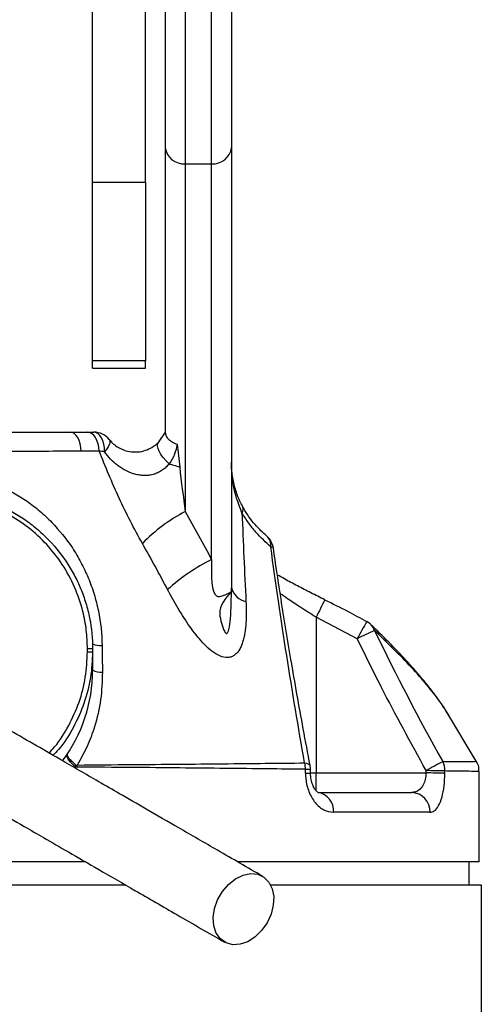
# Model space of a CAD drawing. Header units: millimetres. Extents: x 1247 to 1627, y 1062 to 1963.
# Tile 3 of 5: x 1474 to 1544, y 1512 to 1661. Entities that reach past the tile are written whole.
import ezdxf

# ---------------------------------------------------------------- set-up
doc = ezdxf.new("R2010")
doc.units = ezdxf.units.MM

msp = doc.modelspace()

# ---------------------------------------------------------------- linework, layer by layer
at = {"color": 7, "linetype": 'Continuous', "lineweight": 25}
for p, q in [((1485.07, 1636.14), (1485.07, 1779.67)), ((1493.07, 1636.14), (1493.07, 1779.67)), ((1496.07, 1641.35), (1496.07, 1711.54)), ((1506.07, 1711.54), (1506.07, 1641.35)), ((1499.07, 1709.12), (1499.07, 1638.92)), ((1503.07, 1638.92), (1503.07, 1709.12)), ((1496.07, 1598.15), (1496.07, 1641.35)), ((1506.07, 1641.35), (1506.07, 1574.75)), ((1499.07, 1638.92), (1503.07, 1638.92)), ((1499.07, 1638.92), (1499.07, 1586.29)), ((1503.07, 1579.04), (1503.07, 1638.92)), ((1485.07, 1636.14), (1493.07, 1636.14)), ((1485.07, 1609.12), (1485.07, 1636.14)), ((1493.07, 1636.14), (1493.07, 1609.12)), ((1493.07, 1609.12), (1485.07, 1609.12)), ((1485.07, 1608), (1485.07, 1609.12)), ((1493.07, 1608), (1493.07, 1609.12)), ((1485.07, 1608), (1493.07, 1608)), ((1495.03, 1596.77), (1496.07, 1598.31)), ((1518.88, 1570.31), (1518.88, 1546.76)), ((1525.12, 1567.07), (1518.88, 1570.31)), ((1485.07, 1566.31), (1485.07, 1565.51)), ((1485.07, 1565.11), (1485.07, 1562.31)), ((1538.96, 1555.48), (1538.5, 1556.19)), ((1543.26, 1548.31), (1538.54, 1556.21)), ((1543.04, 1548.52), (1543.1, 1548.53)), ((1518.04, 1546.74), (1518.03, 1547.35)), ((1518.88, 1546.76), (1535.53, 1546.76)), ((1543.57, 1533.31), (1543.57, 1546.98)), ((1519.14, 1543.81), (1533.34, 1543.81)), ((1536.12, 1540.81), (1521.5, 1540.81)), ((1484.06, 1533.31), (1456.07, 1533.31)), ((1543.57, 1533.31), (1507.11, 1533.31)), ((1542.07, 1529.81), (1542.07, 1533.31)), ((1490.11, 1529.81), (1336.26, 1529.81)), ((1543.89, 1529.81), (1512, 1529.81)), ((1543.89, 1224.81), (1543.89, 1529.81))]:
    msp.add_line(p, q, dxfattribs=at)
at = {"color": 1, "linetype": 'Continuous', "lineweight": 25}
for p in [(1518.05, 1546.76), (1518.88, 1544.08)]:
    msp.add_line(p, (1518.88, 1546.76), dxfattribs=at)
at = {"color": 7, "linetype": 'Continuous', "lineweight": 25, "flags": 128}
for points in [[(1483.35, 1595.44), (1483.3, 1596.01), (1483.2, 1596.55), (1483.04, 1597.04), (1482.82, 1597.48), (1482.57, 1597.83), (1482.28, 1598.09), (1481.97, 1598.26), (1481.64, 1598.31)], [(1486.06, 1595.46), (1486.01, 1596.03), (1485.9, 1596.56), (1485.72, 1597.06), (1485.5, 1597.48), (1485.23, 1597.84), (1484.92, 1598.1), (1484.59, 1598.26), (1484.25, 1598.31)], [(1486.88, 1595.35), (1486.84, 1595.93), (1486.75, 1596.49), (1486.6, 1597), (1486.39, 1597.45), (1486.15, 1597.81), (1485.87, 1598.09), (1485.56, 1598.25), (1485.25, 1598.31)], [(1487.59, 1597.18), (1487.66, 1597.05), (1487.69, 1596.87), (1487.66, 1596.67), (1487.59, 1596.44), (1487.48, 1596.19), (1487.32, 1595.92), (1487.12, 1595.64), (1486.88, 1595.35)], [(1496.64, 1593.53), (1496.18, 1593.98), (1495.76, 1594.46), (1495.41, 1594.95), (1495.14, 1595.42), (1494.96, 1595.86), (1494.88, 1596.24), (1494.9, 1596.55), (1495.03, 1596.77)], [(1511.47, 1524.09), (1510.64, 1522.92), (1509.64, 1521.95), (1508.53, 1521.24), (1507.38, 1520.85), (1506.26, 1520.78), (1505.25, 1521.06), (1504.4, 1521.65), (1503.77, 1522.53), (1503.4, 1523.63), (1503.31, 1524.9), (1503.51, 1526.24), (1503.98, 1527.58), (1504.7, 1528.83), (1505.63, 1529.91), (1506.69, 1530.75), (1507.83, 1531.31), (1508.97, 1531.54), (1510.05, 1531.43), (1510.99, 1531), (1511.73, 1530.25), (1512.24, 1529.25), (1512.47, 1528.06), (1512.41, 1526.75), (1512.07, 1525.39), (1511.47, 1524.09)]]:
    msp.add_lwpolyline(points, dxfattribs=at)
at = {"color": 1, "linetype": 'Continuous', "lineweight": 25, "flags": 128}
for points in [[(1512.42, 1580.75), (1512.39, 1580.81), (1512.32, 1580.88), (1512.2, 1580.94), (1512.03, 1580.99)], [(1517.15, 1548.28), (1517.45, 1548.22), (1517.68, 1548.15), (1517.85, 1548.06), (1517.95, 1547.94), (1517.98, 1547.88)]]:
    msp.add_lwpolyline(points, dxfattribs=at)
at = {"color": 7, "linetype": 'Continuous', "lineweight": 25}
for centre, radius, start, end in [((1498.81, 1641.67), 2.76, 186.723, 275.4267), ((1503.34, 1641.67), 2.76, 264.5733, 353.277), ((1485.25, 1595.31), 3, 38.6822, 90), ((1511.62, 1562.59), 26.82, 117.8794, 135.1787), ((1509.45, 1580.32), 3, 8.2152, 48.2434), ((1516.37, 1552.37), 29.8, 116.4942, 132.0356), ((1508.87, 1575.5), 2.89, 195.1564, 258.0566), ((1525.12, 1567.02), 3, 46.2671, 61.4115), ((1558.27, 1499.37), 75.38, 113.8873, 116.086), ((1484.45, 1508.36), 57.16, 89.3772, 90.1686), ((1486.28, 1568.7), 2.68, 243.164, 274.7356), ((1484.45, 1622.26), 57.16, 269.8314, 270.6228), ((1462.07, 1562.31), 23, 323.3362, 0), ((1486.32, 1564.66), 2.66, 242.107, 274.9552), ((1475.72, 1552.32), 8.09, 325.6393, 327.3776), ((1475.49, 1547.7), 7.24, 359.6395, 2.1221), ((1513.34, 1547.34), 3.93, 359.6089, 13.743), ((1515.03, 1547.32), 3, 0.7014, 10.7767), ((1576.17, 1475.03), 82.74, 117.4339, 119.4142), ((1535.26, 1547.06), 3.12, 359.8668, 26.7561), ((1535.53, 1469.58), 77.53, 87.8947, 90.0009), ((1535.53, 1469.18), 77.58, 87.8948, 89.9996), ((1518.77, 1541.1), 2.74, 354.0084, 82.3747), ((1533.23, 1540.91), 2.9, 357.9406, 87.7807)]:
    msp.add_arc(centre, radius, start, end, dxfattribs=at)
at = {"color": 1, "linetype": 'Continuous', "lineweight": 25}
for centre, radius, start, end in [((1506.89, 1586.68), 0.965, 324.4398, 23.8541), ((1510.17, 1581.19), 1.87, 353.7549, 47.8995), ((1593.86, 1534.15), 83.24, 152.2152, 154.248), ((1593.69, 1530.64), 77.65, 149.8364, 152.0165), ((1525.74, 1567.68), 2.09, 16.9821, 46.0623), ((1517.27, 1555.23), 7.91, 269.9927, 275.5222), ((1517.35, 1552.98), 6.27, 269.3145, 276.2843)]:
    msp.add_arc(centre, radius, start, end, dxfattribs=at)
at = {"color": 7, "linetype": 'Continuous', "lineweight": 25}
for centre, major_axis, ratio, start_param, end_param in [((1440.07, 3348.42), (-89.64, 5757.64), 0.008986, 4.393977, 4.394089), ((1440.07, 3348.47), (0, 5757.64), 0.017455, 4.394117, 4.394182), ((1440.07, 3348.42), (0, 5757.64), 0.017976, 4.394117, 4.394182)]:
    msp.add_ellipse(centre, major_axis=major_axis, ratio=ratio, start_param=start_param, end_param=end_param, dxfattribs=at)
for points, knots in [([(1398.51, 1598.31), (1401.56, 1598.31), (1404.74, 1598.31), (1411.32, 1598.31), (1414.73, 1598.31), (1420.02, 1598.31), (1421.82, 1598.31), (1425.42, 1598.31), (1427.23, 1598.31), (1432.67, 1598.31), (1436.32, 1598.31), (1440.93, 1598.31), (1441.85, 1598.31), (1443.7, 1598.31), (1444.62, 1598.31), (1447.4, 1598.31), (1449.24, 1598.31), (1454.69, 1598.31), (1458.26, 1598.31), (1463.52, 1598.31), (1465.26, 1598.31), (1467.84, 1598.31), (1468.69, 1598.31), (1470.39, 1598.31), (1471.23, 1598.31), (1475.4, 1598.31), (1478.59, 1598.31), (1481.64, 1598.31)], [0, 0, 0, 0, 0.125, 0.125, 0.25, 0.25, 0.3125, 0.3125, 0.375, 0.375, 0.5, 0.5, 0.53125, 0.53125, 0.5625, 0.5625, 0.625, 0.625, 0.75, 0.75, 0.8125, 0.8125, 0.84375, 0.84375, 0.875, 0.875, 1, 1, 1, 1]), ([(1496.07, 1598.15), (1496.11, 1597.97), (1496.17, 1597.6), (1496.69, 1597.06), (1497.3, 1596.7), (1497.72, 1596.53), (1497.85, 1596.48), (1497.85, 1596.48)], [0, 0, 0, 0, 0.2909693, 0.581816, 0.8756883, 0.993935, 1, 1, 1, 1]), ([(1487.59, 1597.18), (1487.59, 1597.18), (1487.99, 1596.69), (1488.83, 1595.98), (1490.19, 1595.42), (1491.51, 1595.26), (1492.76, 1595.42), (1493.58, 1595.75), (1494.36, 1596.18), (1494.72, 1596.5), (1495.03, 1596.77)], [0, 0, 0, 0, 0.002805, 0.234624, 0.426439, 0.577938, 0.711269, 0.826411, 0.851903, 1, 1, 1, 1]), ([(1483.35, 1595.44), (1481.76, 1595.43), (1480.13, 1595.42), (1476.8, 1595.4), (1475.1, 1595.39), (1472.5, 1595.38), (1471.63, 1595.38), (1469.86, 1595.37), (1468.97, 1595.36), (1466.28, 1595.35), (1464.47, 1595.35), (1459, 1595.33), (1455.28, 1595.32), (1449.6, 1595.32), (1447.7, 1595.31), (1444.8, 1595.31), (1443.84, 1595.31), (1441.92, 1595.31), (1440.96, 1595.31), (1436.16, 1595.31), (1432.36, 1595.31), (1426.7, 1595.32), (1424.82, 1595.32), (1421.07, 1595.33), (1419.2, 1595.34), (1413.69, 1595.35), (1410.14, 1595.37), (1403.29, 1595.4), (1399.98, 1595.42), (1396.8, 1595.44)], [0, 0, 0, 0, 0.0625, 0.0625, 0.125, 0.125, 0.15625, 0.15625, 0.1875, 0.1875, 0.25, 0.25, 0.375, 0.375, 0.4375, 0.4375, 0.46875, 0.46875, 0.5, 0.5, 0.625, 0.625, 0.6875, 0.6875, 0.75, 0.75, 0.875, 0.875, 1, 1, 1, 1]), ([(1492.59, 1581.49), (1491.96, 1582.6), (1491.36, 1583.72), (1490.19, 1586.01), (1489.63, 1587.17), (1488, 1590.67), (1487, 1593.05), (1486.06, 1595.46)], [0, 0, 0, 0, 0.25, 0.25, 0.5, 0.5, 1, 1, 1, 1]), ([(1496.64, 1593.53), (1496.49, 1593.35), (1496.33, 1593.17), (1495.98, 1592.84), (1495.79, 1592.68), (1495.38, 1592.4), (1495.16, 1592.28), (1494.7, 1592.07), (1494.46, 1591.98), (1493.96, 1591.85), (1493.71, 1591.8), (1493.21, 1591.75), (1492.96, 1591.75), (1492.46, 1591.77), (1492.22, 1591.8), (1491.74, 1591.89), (1491.5, 1591.94), (1490.82, 1592.15), (1490.39, 1592.33), (1489.77, 1592.66), (1489.57, 1592.78), (1489.18, 1593.04), (1488.99, 1593.17), (1488.44, 1593.6), (1488.1, 1593.91), (1487.46, 1594.59), (1487.15, 1594.96), (1486.88, 1595.35)], [0, 0, 0, 0, 0.0625, 0.0625, 0.125, 0.125, 0.1875, 0.1875, 0.25, 0.25, 0.3125, 0.3125, 0.375, 0.375, 0.4375, 0.4375, 0.5, 0.5, 0.625, 0.625, 0.6875, 0.6875, 0.75, 0.75, 0.875, 0.875, 1, 1, 1, 1]), ([(1497.85, 1596.48), (1497.77, 1595.96), (1497.64, 1595.45), (1497.25, 1594.47), (1496.99, 1593.98), (1496.64, 1593.53)], [0, 0, 0, 0, 0.5, 0.5, 1, 1, 1, 1]), ([(1507.78, 1587.08), (1507.74, 1587.13), (1507.38, 1587.75), (1506.85, 1589.02), (1506.31, 1590.92), (1506.1, 1592.53), (1506.08, 1593.48), (1506.07, 1593.74)], [0, 0, 0, 0, 0.027825, 0.299276, 0.584155, 0.882785, 1, 1, 1, 1]), ([(1507.67, 1586.12), (1507.34, 1586.94), (1506.68, 1588.6), (1506.19, 1591.17), (1506.08, 1592.9), (1506.07, 1593.74), (1506.07, 1593.74)], [0, 0, 0, 0, 0.335126, 0.677317, 0.997299, 1, 1, 1, 1]), ([(1461.25, 1592.28), (1462.95, 1592.27), (1464.6, 1592.09), (1467.01, 1591.57), (1467.8, 1591.36), (1469.37, 1590.86), (1470.14, 1590.56), (1472.39, 1589.58), (1473.8, 1588.78), (1475.81, 1587.39), (1476.45, 1586.89), (1477.71, 1585.82), (1478.31, 1585.26), (1480.03, 1583.49), (1481.07, 1582.2), (1482.46, 1580.09), (1482.89, 1579.36), (1483.7, 1577.84), (1484.07, 1577.06), (1484.73, 1575.47), (1485.03, 1574.65), (1485.41, 1573.4), (1485.53, 1572.98), (1485.75, 1572.13), (1485.85, 1571.7), (1486.3, 1569.54), (1486.48, 1567.79), (1486.5, 1566.03)], [0, 0, 0, 0, 0.125, 0.125, 0.1875, 0.1875, 0.25, 0.25, 0.375, 0.375, 0.4375, 0.4375, 0.5, 0.5, 0.625, 0.625, 0.6875, 0.6875, 0.75, 0.75, 0.8125, 0.8125, 0.84375, 0.84375, 0.875, 0.875, 1, 1, 1, 1]), ([(1496.64, 1593.53), (1496.87, 1593.46), (1497.41, 1593.29), (1497.94, 1593.13), (1498.24, 1593.03)], [0, 0, 0, 0, 0.433839, 1, 1, 1, 1]), ([(1461.27, 1589.31), (1462.84, 1589.31), (1464.38, 1589.16), (1466.66, 1588.7), (1467.42, 1588.52), (1468.54, 1588.18), (1468.92, 1588.05), (1469.66, 1587.79), (1470.02, 1587.65), (1471.82, 1586.9), (1473.19, 1586.17), (1474.81, 1585.09), (1475.13, 1584.87), (1475.76, 1584.4), (1476.07, 1584.16), (1476.97, 1583.41), (1477.55, 1582.89), (1479.2, 1581.25), (1480.18, 1580.05), (1481.49, 1578.1), (1481.89, 1577.43), (1482.62, 1576.06), (1482.96, 1575.36), (1483.55, 1573.93), (1483.81, 1573.2), (1484.27, 1571.7), (1484.46, 1570.94), (1484.92, 1568.64), (1485.07, 1567.08), (1485.07, 1565.51)], [0, 0, 0, 0, 0.125, 0.125, 0.1875, 0.1875, 0.21875, 0.21875, 0.25, 0.25, 0.375, 0.375, 0.40625, 0.40625, 0.4375, 0.4375, 0.5, 0.5, 0.625, 0.625, 0.6875, 0.6875, 0.75, 0.75, 0.8125, 0.8125, 0.875, 0.875, 1, 1, 1, 1]), ([(1484.29, 1565.51), (1484.25, 1566.47), (1484.18, 1568.38), (1483.58, 1571.54), (1482.43, 1574.91), (1480.58, 1578.33), (1478.21, 1581.37), (1475.41, 1583.95), (1472.23, 1586.02), (1468.78, 1587.53), (1465.12, 1588.49), (1462.62, 1588.61), (1461.37, 1588.67)], [0, 0, 0, 0, 0.0791034, 0.1582076, 0.2660382, 0.3738704, 0.4792317, 0.5845832, 0.6885511, 0.792502, 0.896251, 1, 1, 1, 1]), ([(1511.44, 1582.59), (1511.14, 1582.85), (1510.46, 1583.43), (1509.47, 1584.53), (1508.53, 1585.74), (1508, 1586.64), (1507.76, 1587.05)], [0, 0, 0, 0, 0.236654, 0.533795, 0.788492, 1, 1, 1, 1]), ([(1512.03, 1580.99), (1511.28, 1581.62), (1510.52, 1582.35), (1509.41, 1583.61), (1509.05, 1584.06), (1508.35, 1585.03), (1508, 1585.55), (1507.67, 1586.12)], [0, 0, 0, 0, 0.5, 0.5, 0.75, 0.75, 1, 1, 1, 1]), ([(1517.15, 1548.28), (1516.2, 1553.66), (1515.29, 1559.08), (1513.58, 1569.98), (1512.77, 1575.46), (1512.03, 1580.99)], [0, 0, 0, 0, 0.5, 0.5, 1, 1, 1, 1]), ([(1517.99, 1547.89), (1517.64, 1549.73), (1516.62, 1555.04), (1515.11, 1563.65), (1513.6, 1572.76), (1512.77, 1578.4), (1512.43, 1580.75)], [0, 0, 0, 0, 0.170363, 0.491373, 0.788306, 1, 1, 1, 1]), ([(1520.21, 1572.95), (1520.21, 1572.95), (1519.5, 1573.3), (1518.09, 1574.01), (1516.05, 1575.06), (1514.34, 1575.97), (1513.39, 1576.51), (1513.03, 1576.7)], [0, 0, 0, 0, 0.002539, 0.281408, 0.558923, 0.836905, 1, 1, 1, 1]), ([(1508.27, 1572.68), (1508.29, 1572.13), (1508.31, 1571.58), (1508.31, 1570.51), (1508.29, 1569.99), (1508.23, 1568.95), (1508.17, 1568.44), (1508.06, 1567.7), (1508.01, 1567.45), (1507.9, 1566.98), (1507.84, 1566.75), (1507.69, 1566.3), (1507.61, 1566.08), (1507.43, 1565.68), (1507.33, 1565.48), (1507.09, 1565.12), (1506.96, 1564.96), (1506.68, 1564.67), (1506.52, 1564.55), (1506.19, 1564.36), (1506.01, 1564.29), (1505.63, 1564.22), (1505.43, 1564.2), (1504.83, 1564.26), (1504.42, 1564.4), (1503.61, 1564.82), (1503.22, 1565.09), (1502.47, 1565.72), (1502.1, 1566.07), (1501.05, 1567.2), (1500.4, 1568.03), (1499.16, 1569.79), (1498.58, 1570.7), (1497.46, 1572.57), (1496.93, 1573.53), (1496.42, 1574.5)], [0, 0, 0, 0, 0.0625, 0.0625, 0.125, 0.125, 0.1875, 0.1875, 0.21875, 0.21875, 0.25, 0.25, 0.28125, 0.28125, 0.3125, 0.3125, 0.34375, 0.34375, 0.375, 0.375, 0.40625, 0.40625, 0.4375, 0.4375, 0.5, 0.5, 0.5625, 0.5625, 0.625, 0.625, 0.75, 0.75, 0.875, 0.875, 1, 1, 1, 1]), ([(1506.06, 1574.19), (1505.15, 1573.13), (1503.92, 1571.7), (1504.59, 1569.43), (1504.86, 1568.47), (1505.13, 1567.99), (1505.24, 1567.89), (1505.32, 1567.86), (1505.4, 1567.88), (1505.47, 1567.94), (1505.59, 1568.12), (1505.8, 1568.83), (1506.04, 1571.09), (1506.06, 1573.19), (1506.07, 1574.75)], [0, 0, 0, 0, 0.28101, 0.380811, 0.479504, 0.502385, 0.511667, 0.521046, 0.527866, 0.534666, 0.546153, 0.575609, 0.685474, 1, 1, 1, 1]), ([(1526.54, 1569.62), (1525.62, 1570.14), (1523.54, 1571.31), (1521.39, 1572.34), (1520.2, 1572.92)], [0, 0, 0, 0, 0.4431996, 1, 1, 1, 1]), ([(1510.77, 1531.14), (1508.5, 1532.45), (1504.25, 1534.9), (1498.38, 1538.29), (1493.43, 1541.14), (1489.41, 1543.47), (1486.04, 1545.41), (1483.03, 1547.15), (1478.32, 1549.87), (1472.02, 1553.51), (1466.39, 1556.76), (1462.83, 1558.81), (1461.05, 1559.84), (1459.43, 1560.77), (1457.99, 1561.61), (1456.7, 1562.35), (1455.49, 1563.05), (1454.23, 1563.78), (1452.72, 1564.65), (1451, 1565.64), (1449.21, 1566.68), (1447.52, 1567.65), (1446.03, 1568.51), (1444.79, 1569.23), (1443.79, 1569.81), (1443.24, 1570.12), (1442.95, 1570.29)], [0, 0, 0, 0, 0.062475, 0.116763, 0.162869, 0.200798, 0.230969, 0.259524, 0.288504, 0.370176, 0.452627, 0.476037, 0.49843, 0.519486, 0.539198, 0.557563, 0.574582, 0.593456, 0.617571, 0.651546, 0.69241, 0.74023, 0.795001, 0.856556, 0.924862, 1, 1, 1, 1]), ([(1537.54, 1557.64), (1537.22, 1558.09), (1536.39, 1559.27), (1534.71, 1561.32), (1532.49, 1563.84), (1529.96, 1566.5), (1528.09, 1568.3), (1527.18, 1569.19)], [0, 0, 0, 0, 0.1237115, 0.3232306, 0.540556, 0.7757668, 1, 1, 1, 1]), ([(1535.53, 1547.11), (1533.22, 1551.32), (1529.62, 1557.9), (1526.31, 1564.64), (1525.12, 1567.07)], [0, 0, 0, 0, 0.639262, 1, 1, 1, 1]), ([(1485.07, 1565.11), (1485.01, 1563.8), (1484.88, 1561.14), (1483.86, 1557.27), (1482.21, 1553.62), (1480.59, 1550.98), (1479.37, 1549.72), (1479.08, 1549.43)], [0, 0, 0, 0, 0.228869, 0.464418, 0.693241, 0.928607, 1, 1, 1, 1]), ([(1486.55, 1562.01), (1486.5, 1560.62), (1486.41, 1557.79), (1485.52, 1554.03), (1484.29, 1550.73), (1483.25, 1548.89), (1482.73, 1547.96)], [0, 0, 0, 0, 0.276808, 0.562255, 0.779485, 1, 1, 1, 1]), ([(1437.2, 1560.33), (1437.44, 1560.19), (1437.89, 1559.93), (1438.67, 1559.48), (1439.56, 1558.97), (1440.59, 1558.37), (1441.72, 1557.72), (1442.91, 1557.03), (1444.09, 1556.35), (1445.35, 1555.62), (1446.81, 1554.78), (1448.67, 1553.71), (1450.89, 1552.43), (1453.48, 1550.93), (1456.77, 1549.03), (1460.76, 1546.73), (1465.39, 1544.05), (1470.06, 1541.36), (1474.15, 1539), (1477.9, 1536.83), (1481.65, 1534.67), (1486.25, 1532.01), (1491.73, 1528.85), (1498.08, 1525.18), (1502.61, 1522.56), (1505.02, 1521.18)], [0, 0, 0, 0, 0.062133, 0.118852, 0.17019, 0.216187, 0.256775, 0.291881, 0.321501, 0.345659, 0.375853, 0.40732, 0.441502, 0.478325, 0.515922, 0.568505, 0.620521, 0.669451, 0.715185, 0.743961, 0.78022, 0.823948, 0.875147, 0.933829, 1, 1, 1, 1]), ([(1538.72, 1555.85), (1538.52, 1556.2), (1538.19, 1556.76), (1537.76, 1557.34), (1537.6, 1557.56)], [0, 0, 0, 0, 0.632363, 1, 1, 1, 1]), ([(1482.4, 1547.76), (1482.17, 1547.95), (1481.97, 1548.13), (1481.72, 1548.41), (1481.64, 1548.5), (1481.5, 1548.67), (1481.44, 1548.76), (1481.34, 1548.92), (1481.3, 1549), (1481.24, 1549.15), (1481.22, 1549.22), (1481.18, 1549.42), (1481.2, 1549.53), (1481.26, 1549.62)], [0, 0, 0, 0, 0.25, 0.25, 0.375, 0.375, 0.5, 0.5, 0.625, 0.625, 0.75, 0.75, 1, 1, 1, 1]), ([(1482.53, 1547.96), (1482.3, 1548.15), (1482.1, 1548.33), (1481.84, 1548.59), (1481.75, 1548.67), (1481.61, 1548.83), (1481.54, 1548.91), (1481.43, 1549.06), (1481.38, 1549.13), (1481.31, 1549.25), (1481.28, 1549.31), (1481.22, 1549.47), (1481.22, 1549.56), (1481.26, 1549.62)], [0, 0, 0, 0, 0.25, 0.25, 0.375, 0.375, 0.5, 0.5, 0.625, 0.625, 0.75, 0.75, 1, 1, 1, 1]), ([(1482.74, 1547.65), (1482.67, 1547.65), (1482.55, 1547.66), (1482.44, 1547.73), (1482.4, 1547.76)], [0, 0, 0, 0, 0.533907, 1, 1, 1, 1]), ([(1482.53, 1547.96), (1482.56, 1547.94), (1482.6, 1547.93), (1482.67, 1547.94), (1482.7, 1547.95), (1482.73, 1547.96)], [0, 0, 0, 0, 0.5, 0.5, 1, 1, 1, 1]), ([(1482.73, 1547.96), (1485.5, 1547.99), (1490.77, 1548.03), (1498.1, 1548.09), (1504.88, 1548.15), (1511.31, 1548.22), (1515.2, 1548.26), (1517.15, 1548.28)], [0, 0, 0, 0, 0.213639, 0.407522, 0.601405, 0.800702, 1, 1, 1, 1]), ([(1517.27, 1547.32), (1515.36, 1547.34), (1511.55, 1547.38), (1505.17, 1547.45), (1498.32, 1547.52), (1490.85, 1547.59), (1485.5, 1547.63), (1482.74, 1547.65)], [0, 0, 0, 0, 0.193957, 0.387914, 0.587187, 0.78646, 1, 1, 1, 1]), ([(1543.53, 1546.98), (1543.53, 1547.13), (1543.55, 1547.59), (1543.38, 1548.13), (1543.16, 1548.45), (1543.1, 1548.52)], [0, 0, 0, 0, 0.291264, 0.827776, 1, 1, 1, 1]), ([(1517.27, 1546.71), (1517.29, 1546.42), (1517.33, 1545.45), (1517.75, 1543.82), (1518.72, 1542.16), (1520.04, 1541.02), (1521.01, 1540.88), (1521.5, 1540.81)], [0, 0, 0, 0, 0.089127, 0.298219, 0.522825, 0.760893, 1, 1, 1, 1]), ([(1519.19, 1543.8), (1519.19, 1543.8), (1519.22, 1543.8), (1519.11, 1543.84), (1518.83, 1544.1), (1518.5, 1544.62), (1518.23, 1545.32), (1518.05, 1546.07), (1518.06, 1546.56), (1518.06, 1546.74)], [0, 0, 0, 0, 0.042237, 0.230386, 0.416516, 0.575988, 0.738312, 0.90427, 1, 1, 1, 1]), ([(1535.53, 1546.76), (1535.5, 1546.43), (1535.45, 1545.77), (1535.12, 1544.91), (1534.61, 1544.25), (1533.99, 1543.87), (1533.54, 1543.83), (1533.34, 1543.81)], [0, 0, 0, 0, 0.18629, 0.378534, 0.584323, 0.81097, 1, 1, 1, 1]), ([(1536.12, 1540.81), (1536.33, 1540.85), (1536.81, 1540.94), (1537.44, 1541.71), (1537.96, 1543.04), (1538.3, 1544.76), (1538.35, 1546.06), (1538.38, 1546.71)], [0, 0, 0, 0, 0.176825, 0.394765, 0.600806, 0.800979, 1, 1, 1, 1])]:
    msp.add_open_spline(points, degree=3, knots=knots, dxfattribs=at)
for points in [[(1481.64, 1598.31), (1482.53, 1598.31), (1483.39, 1598.31), (1484.25, 1598.31)], [(1484.25, 1598.31), (1484.57, 1598.31), (1484.91, 1598.31), (1485.25, 1598.31)], [(1486.06, 1595.46), (1485.17, 1595.46), (1484.27, 1595.45), (1483.35, 1595.44)], [(1486.88, 1595.35), (1486.6, 1595.39), (1486.33, 1595.43), (1486.06, 1595.46)], [(1497.85, 1596.48), (1497.98, 1595.33), (1498.11, 1594.19), (1498.24, 1593.03)], [(1498.24, 1593.03), (1498.5, 1590.8), (1498.77, 1588.55), (1499.07, 1586.29)], [(1499.07, 1586.29), (1500.45, 1583.93), (1501.78, 1581.5), (1503.07, 1579.04)], [(1507.67, 1586.12), (1507.85, 1581.63), (1508.05, 1577.15), (1508.27, 1572.68)], [(1496.42, 1574.5), (1495.17, 1576.87), (1493.9, 1579.2), (1492.59, 1581.49)], [(1527.74, 1568.29), (1530.96, 1561.58), (1534.43, 1554.98), (1538.04, 1548.47)], [(1484.29, 1565.11), (1484.29, 1565.24), (1484.29, 1565.38), (1484.29, 1565.51)], [(1485.07, 1565.51), (1485.07, 1565.38), (1485.07, 1565.24), (1485.07, 1565.11)], [(1486.5, 1566.03), (1486.52, 1564.69), (1486.53, 1563.35), (1486.55, 1562.01)]]:
    msp.add_open_spline(points, degree=3, dxfattribs=at)
at = {"color": 1, "linetype": 'Continuous', "lineweight": 25}
for points, knots in [([(1503.07, 1579.04), (1503.02, 1576.53), (1502.93, 1572.49), (1505.2, 1573.72), (1506.06, 1574.19)], [0, 0, 0, 0, 0.620889, 1, 1, 1, 1]), ([(1518.88, 1570.31), (1518.12, 1570.8), (1516.64, 1571.73), (1514.81, 1572.93), (1513.82, 1573.63), (1513.45, 1573.88)], [0, 0, 0, 0, 0.405938, 0.782024, 1, 1, 1, 1]), ([(1538.5, 1556.19), (1538.21, 1556.65), (1537.43, 1557.88), (1535.66, 1560.09), (1532.56, 1563.65), (1529.68, 1566.43), (1527.74, 1568.29)], [0, 0, 0, 0, 0.129978, 0.344245, 0.558568, 1, 1, 1, 1]), ([(1478.46, 1549.79), (1478.75, 1550.09), (1479.94, 1551.32), (1481.52, 1553.91), (1483.11, 1557.44), (1484.09, 1561.22), (1484.22, 1563.81), (1484.29, 1565.11)], [0, 0, 0, 0, 0.075767, 0.306554, 0.537341, 0.768673, 1, 1, 1, 1]), ([(1538.04, 1548.47), (1538.84, 1548.48), (1540.44, 1548.49), (1542.01, 1548.5), (1542.94, 1548.52), (1543.01, 1548.52), (1543.04, 1548.52)], [0, 0, 0, 0, 0.271453, 0.542906, 0.821691, 1, 1, 1, 1]), ([(1543.54, 1546.98), (1543.5, 1546.98), (1543.43, 1546.98), (1542.47, 1547), (1540.88, 1547.03), (1539.21, 1547.05), (1538.38, 1547.06)], [0, 0, 0, 0, 0.22371, 0.477829, 0.738915, 1, 1, 1, 1])]:
    msp.add_open_spline(points, degree=3, knots=knots, dxfattribs=at)

doc.saveas('drawing.dxf')
